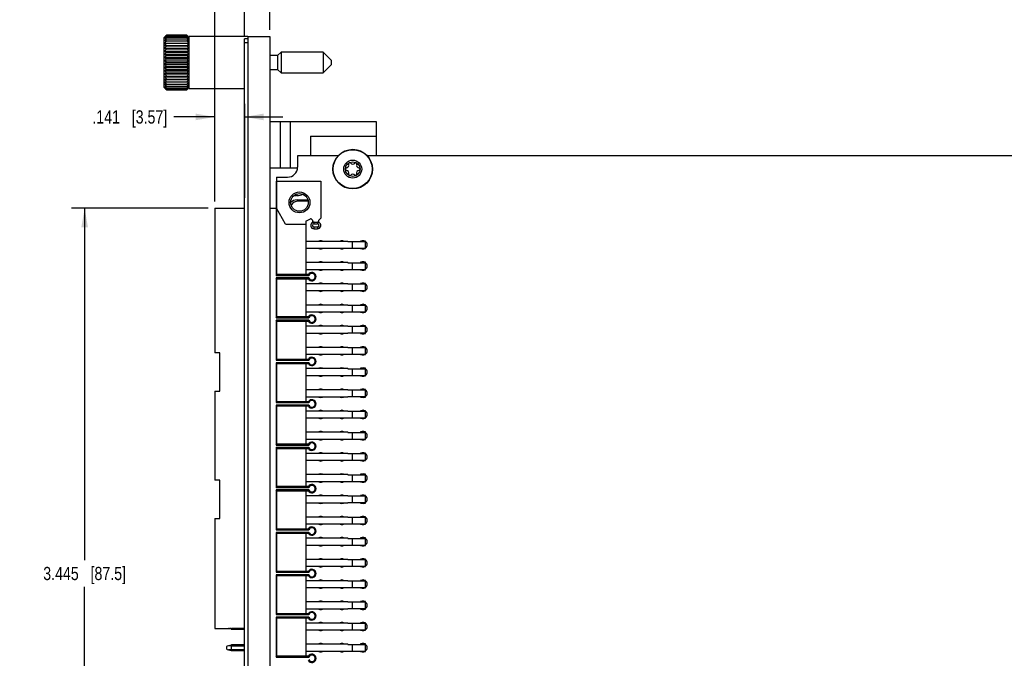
# Model space of a CAD drawing. Header units: inches. Extents: x 0 to 34, y 0 to 22.
# Tile 51 of 53: x 14.8 to 24, y 10.8 to 16.8. Entities that reach past the tile are written whole.
import ezdxf

# ---------------------------------------------------------------- set-up
doc = ezdxf.new("R2010")
doc.units = ezdxf.units.IN
doc.header["$LTSCALE"] = 1.87
doc.header["$MEASUREMENT"] = 0
doc.layers.get('0').update_dxf_attribs({"linetype": 'CONTINUOUS'})
doc.layers.add('DIMENSIONS', color=7, linetype='CONTINUOUS')
doc.styles.get("Standard").update_dxf_attribs({"font": 'txt', "width": 0.8})
doc.dimstyles.new('DIMSTYLE_2', dxfattribs={"dimtxt": 0.125, "dimasz": 0.18, "dimexe": 0.18, "dimexo": 0.0625, "dimgap": 0.09, "dimtad": 0, "dimtih": 1, "dimtoh": 1, "dimdec": 3, "dimlfac": 0.5, "dimzin": 4, "dimdsep": 46, "dimtxsty": 'STANDARD', "dimblk": '_FILLED', "dimblk1": '_FILLED', "dimblk2": '_FILLED', "dimcen": 0.09, "dimadec": 0, "dimazin": 0, "dimtp": 0.01, "dimtm": 0.01, "dimtfac": 1, "dimtdec": 3, "dimtofl": 0, "dimtmove": 0, "dimatfit": 3, "dimldrblk": '_FILLED', "dimfxl": 1, "dimtolj": 1, "dimtzin": 4, "dimarcsym": 0})

# ---------------------------------------------------------------- blocks, each defined once
blk = doc.blocks.new('_FILLED')
at = {"color": 0, "linetype": 'BYBLOCK'}
blk.add_solid([(0, 0), (-1, 0.174), (-1, -0.174)], dxfattribs=at)
blk = doc.blocks.new('*D28')
at = {"layer": 'DIMENSIONS', "color": 2, "linetype": 'CONTINUOUS'}
for p, q in [((16.5391, 15.0093), (15.2502, 15.0093)), ((15.3752, 15.0093), (15.3752, 11.6895)), ((15.3752, 8.1196), (15.3752, 11.4395)), ((16.5391, 8.1196), (15.2502, 8.1196))]:
    blk.add_line(p, q, dxfattribs=at)
at = {"layer": 'DIMENSIONS', "color": 2, "linetype": 'CONTINUOUS', "xscale": 0.18, "yscale": 0.18, "zscale": 0.18}
for p, rotation in [((15.3752, 15.0093), 90), ((15.3752, 8.1196), 270)]:
    blk.add_blockref('_FILLED', p, dxfattribs=dict(at, rotation=rotation))
at = {"layer": 'DIMENSIONS', "color": 2, "linetype": 'CONTINUOUS', "insert": (15.3752, 11.627), "char_height": 0.125, "width": 1.225, "attachment_point": 2, "line_spacing_factor": 0.9}
blk.add_mtext('3.445{\\Ftxt.shx;\\W1.000000;\\H0.125000; }[87.5]', dxfattribs=at)
blk = doc.blocks.new('*D30')
at = {"layer": 'DIMENSIONS', "color": 2, "linetype": 'CONTINUOUS'}
for p, q in [((16.6016, 15.0718), (16.6016, 15.9958)), ((16.8828, 15.9958), (16.8828, 15.1087)), ((16.6016, 15.8708), (16.2166, 15.8708)), ((16.8828, 15.8708), (17.2428, 15.8708))]:
    blk.add_line(p, q, dxfattribs=at)
at = {"layer": 'DIMENSIONS', "color": 2, "linetype": 'CONTINUOUS', "xscale": 0.18, "yscale": 0.18, "zscale": 0.18}
blk.add_blockref('_FILLED', (16.6016, 15.8708), dxfattribs=at)
at = {"layer": 'DIMENSIONS', "color": 2, "linetype": 'CONTINUOUS', "xscale": 0.18, "yscale": 0.18, "zscale": 0.18, "rotation": 180}
blk.add_blockref('_FILLED', (16.8828, 15.8708), dxfattribs=at)
at = {"layer": 'DIMENSIONS', "color": 2, "linetype": 'CONTINUOUS', "insert": (16.1541, 15.9333), "char_height": 0.125, "width": 1.125, "attachment_point": 3, "line_spacing_factor": 0.9}
blk.add_mtext('.141{\\Ftxt.shx;\\W1.000000;\\H0.125000; }[3.57]', dxfattribs=at)
blk = doc.blocks.new('*D31')
at = {"layer": 'DIMENSIONS', "color": 2, "linetype": 'CONTINUOUS'}
for p, q in [((16.8828, 16.631), (16.8828, 17.5045)), ((17.1228, 16.691), (17.1228, 17.5045)), ((16.8828, 17.3795), (16.5228, 17.3795)), ((17.1228, 17.3795), (17.4622, 17.3795))]:
    blk.add_line(p, q, dxfattribs=at)
at = {"layer": 'DIMENSIONS', "color": 2, "linetype": 'CONTINUOUS', "xscale": 0.18, "yscale": 0.18, "zscale": 0.18}
blk.add_blockref('_FILLED', (16.8828, 17.3795), dxfattribs=at)
at = {"layer": 'DIMENSIONS', "color": 2, "linetype": 'CONTINUOUS', "xscale": 0.18, "yscale": 0.18, "zscale": 0.18, "rotation": 180}
blk.add_blockref('_FILLED', (17.1228, 17.3795), dxfattribs=at)
at = {"layer": 'DIMENSIONS', "color": 2, "linetype": 'CONTINUOUS', "insert": (17.5247, 17.442), "char_height": 0.125, "width": 1.125, "attachment_point": 1, "line_spacing_factor": 0.9}
blk.add_mtext('.120{\\Ftxt.shx;\\W1.000000;\\H0.125000; }[3.05]', dxfattribs=at)
blk = doc.blocks.new('*D32')
at = {"layer": 'DIMENSIONS', "color": 2, "linetype": 'CONTINUOUS'}
for p, q in [((16.6016, 15.0718), (16.6016, 18.2545)), ((30.73, 13.4182), (30.73, 18.2545)), ((16.6016, 18.1295), (22.8908, 18.1295)), ((30.73, 18.1295), (24.4408, 18.1295))]:
    blk.add_line(p, q, dxfattribs=at)
at = {"layer": 'DIMENSIONS', "color": 2, "linetype": 'CONTINUOUS', "xscale": 0.18, "yscale": 0.18, "zscale": 0.18, "rotation": 180}
blk.add_blockref('_FILLED', (16.6016, 18.1295), dxfattribs=at)
at = {"layer": 'DIMENSIONS', "color": 2, "linetype": 'CONTINUOUS', "xscale": 0.18, "yscale": 0.18, "zscale": 0.18}
blk.add_blockref('_FILLED', (30.73, 18.1295), dxfattribs=at)
at = {"layer": 'DIMENSIONS', "color": 2, "linetype": 'CONTINUOUS', "insert": (23.6658, 18.192), "char_height": 0.125, "width": 1.425, "attachment_point": 2, "line_spacing_factor": 0.9}
blk.add_mtext('7.064{\\Ftxt.shx;\\W1.000000;\\H0.125000; }[179.43]', dxfattribs=at)

msp = doc.modelspace()

# ---------------------------------------------------------------- linework, layer by layer
at = {"color": 7, "linetype": 'CONTINUOUS'}
for p, q in [((16.1465, 16.6419), (16.1252, 16.6207)), ((16.1252, 16.1482), (16.1252, 16.6207)), ((16.3399, 16.6419), (16.1465, 16.6419)), ((16.1465, 16.6397), (16.3399, 16.6397)), ((16.1465, 16.6332), (16.3399, 16.6332)), ((16.1465, 16.6223), (16.3399, 16.6223)), ((16.3608, 16.6211), (16.3399, 16.6419)), ((16.3608, 16.1395), (16.3608, 16.6295)), ((16.9128, 16.6295), (16.3608, 16.6295)), ((16.9128, 16.6295), (16.9128, 6.4995)), ((16.9128, 16.6285), (17.1228, 16.6285)), ((17.1228, 16.6285), (17.1228, 6.5005)), ((16.1311, 16.5665), (16.3553, 16.5665)), ((16.1311, 16.5441), (16.3553, 16.5441)), ((16.1465, 16.6074), (16.3399, 16.6074)), ((16.1465, 16.5887), (16.3399, 16.5887)), ((16.1465, 16.5412), (16.3399, 16.5412)), ((16.8828, 6.5205), (16.8828, 16.6085)), ((16.9128, 16.6085), (16.8828, 16.6085)), ((16.9128, 16.5685), (16.8828, 16.5685)), ((16.1311, 16.519), (16.3553, 16.519)), ((16.1311, 16.4916), (16.3553, 16.4916)), ((16.1311, 16.4623), (16.3553, 16.4623)), ((16.1465, 16.5132), (16.3399, 16.5132)), ((16.1465, 16.483), (16.3399, 16.483)), ((16.1465, 16.4511), (16.3399, 16.4511)), ((17.1951, 16.4498), (17.1228, 16.4498)), ((17.2273, 16.4821), (17.1951, 16.4498)), ((17.1951, 16.4498), (17.1951, 16.3191)), ((17.2273, 16.4821), (17.2273, 16.2868)), ((17.625, 16.4821), (17.2273, 16.4821)), ((17.625, 16.4821), (17.625, 16.2868)), ((17.6998, 16.4073), (17.625, 16.4821)), ((16.1311, 16.4317), (16.3553, 16.4317)), ((16.1311, 16.4003), (16.3553, 16.4003)), ((16.1311, 16.3686), (16.3553, 16.3686)), ((16.1465, 16.4181), (16.3399, 16.4181)), ((16.1465, 16.3845), (16.3399, 16.3845)), ((16.1465, 16.3508), (16.3399, 16.3508)), ((17.625, 16.2868), (17.6998, 16.3616)), ((17.6998, 16.4073), (17.6998, 16.3616)), ((16.1311, 16.3372), (16.3553, 16.3372)), ((16.1311, 16.3066), (16.3553, 16.3066)), ((16.1311, 16.2773), (16.3553, 16.2773)), ((16.1311, 16.2499), (16.3553, 16.2499)), ((16.1465, 16.3178), (16.3399, 16.3178)), ((16.1465, 16.2859), (16.3399, 16.2859)), ((16.1465, 16.2557), (16.3399, 16.2557)), ((17.1228, 16.3191), (17.1951, 16.3191)), ((17.1951, 16.3191), (17.2273, 16.2868)), ((17.2273, 16.2868), (17.625, 16.2868)), ((16.1311, 16.2248), (16.3553, 16.2248)), ((16.1311, 16.2024), (16.3553, 16.2024)), ((16.1465, 16.2277), (16.3399, 16.2277)), ((16.1465, 16.1802), (16.3399, 16.1802)), ((16.1465, 16.1615), (16.3399, 16.1615)), ((16.1252, 16.1482), (16.1465, 16.127)), ((16.1465, 16.1466), (16.3399, 16.1466)), ((16.1465, 16.1357), (16.3399, 16.1357)), ((16.1465, 16.1292), (16.3399, 16.1292)), ((16.1465, 16.127), (16.3399, 16.127)), ((16.3399, 16.127), (16.3608, 16.1478)), ((16.3608, 16.1395), (16.8828, 16.1395)), ((17.1228, 15.8285), (18.1228, 15.8285)), ((17.2188, 15.8285), (17.2188, 15.3885)), ((17.3148, 15.3885), (17.3148, 15.8285)), ((18.1228, 15.8285), (18.1228, 15.5025)), ((17.5048, 15.6885), (17.5048, 15.5025)), ((17.5048, 15.6885), (18.1228, 15.6885)), ((17.3828, 15.5025), (17.3828, 15.3965)), ((17.7628, 15.5025), (17.3828, 15.5025)), ((29.7648, 15.5025), (18.0427, 15.5025)), ((17.3824, 15.3885), (17.1228, 15.3885)), ((17.1828, 15.3025), (17.1828, 15.0093)), ((17.1828, 15.3025), (17.2888, 15.3025)), ((17.1842, 15.0093), (17.1842, 15.2652)), ((17.1842, 15.2652), (17.6016, 15.2652)), ((17.6016, 15.2652), (17.6016, 14.9148)), ((17.3785, 15.0885), (17.3907, 15.0762)), ((17.3785, 15.0885), (17.4802, 15.0885)), ((17.4829, 15.0762), (17.3907, 15.0762)), ((16.6016, 15.0093), (16.6016, 13.6456)), ((16.6016, 15.0093), (16.8828, 15.0093)), ((17.1228, 15.0093), (17.1842, 15.0093)), ((17.1803, 15.0093), (17.1803, 14.3763)), ((17.2706, 14.8597), (17.1842, 15.0093)), ((17.1882, 14.3841), (17.1882, 15.0025)), ((17.2706, 14.8597), (17.4598, 14.8597)), ((17.4598, 14.8881), (17.5052, 14.9094)), ((17.4598, 14.8881), (17.4598, 14.3841)), ((17.5141, 14.9078), (17.5268, 14.8952)), ((17.5268, 14.8763), (17.5268, 14.8952)), ((17.5384, 14.8786), (17.5702, 14.8786)), ((17.5386, 14.8629), (17.5386, 14.8786)), ((17.5386, 14.8629), (17.5701, 14.8629)), ((17.5701, 14.8786), (17.5701, 14.8629)), ((17.5819, 14.8952), (17.6016, 14.9148)), ((17.5819, 14.8952), (17.5819, 14.8763)), ((17.5386, 14.8156), (17.5386, 14.8314)), ((17.5701, 14.8314), (17.5386, 14.8314)), ((17.5386, 14.8156), (17.5701, 14.8156)), ((17.5701, 14.8314), (17.5701, 14.8156)), ((17.4598, 14.6999), (17.8559, 14.6999)), ((17.8559, 14.6959), (17.8559, 14.6999)), ((17.8559, 14.6959), (18.0244, 14.6959)), ((17.8984, 14.6959), (17.8984, 14.633)), ((17.9772, 14.6999), (17.9772, 14.6959)), ((18.0244, 14.6999), (17.9772, 14.6999)), ((18.0244, 14.629), (18.0244, 14.6999)), ((17.8559, 14.629), (17.4598, 14.629)), ((17.8559, 14.629), (17.8559, 14.633)), ((17.8559, 14.633), (18.0244, 14.633)), ((17.9772, 14.633), (17.9772, 14.629)), ((17.9772, 14.629), (18.0244, 14.629)), ((17.4598, 14.4999), (17.8559, 14.4999)), ((17.8559, 14.4959), (17.8559, 14.4999)), ((17.8559, 14.4959), (18.0244, 14.4959)), ((17.8984, 14.4959), (17.8984, 14.433)), ((17.9772, 14.4999), (17.9772, 14.4959)), ((18.0244, 14.4999), (17.9772, 14.4999)), ((18.0244, 14.429), (18.0244, 14.4999)), ((17.8559, 14.429), (17.4598, 14.429)), ((17.8559, 14.429), (17.8559, 14.433)), ((17.8559, 14.433), (18.0244, 14.433)), ((17.9772, 14.433), (17.9772, 14.429)), ((17.9772, 14.429), (18.0244, 14.429)), ((17.1803, 14.3763), (17.1882, 14.3841)), ((17.1803, 14.3763), (17.4889, 14.3763)), ((17.1803, 14.3526), (17.1803, 13.9763)), ((17.1882, 14.3448), (17.1803, 14.3526)), ((17.4889, 14.3526), (17.1803, 14.3526)), ((17.484, 14.3841), (17.1882, 14.3841)), ((17.1882, 13.9841), (17.1882, 14.3448)), ((17.1882, 14.3448), (17.484, 14.3448)), ((17.4598, 14.3448), (17.4598, 13.9841)), ((17.4598, 14.2999), (17.8559, 14.2999)), ((17.484, 14.3841), (17.4889, 14.3763)), ((17.484, 14.3448), (17.4889, 14.3526)), ((17.8559, 14.2959), (17.8559, 14.2999)), ((17.9772, 14.2999), (17.9772, 14.2959)), ((18.0244, 14.2999), (17.9772, 14.2999)), ((18.0244, 14.229), (18.0244, 14.2999)), ((17.8559, 14.229), (17.4598, 14.229)), ((17.8559, 14.2959), (18.0244, 14.2959)), ((17.8559, 14.229), (17.8559, 14.233)), ((17.8559, 14.233), (18.0244, 14.233)), ((17.8984, 14.2959), (17.8984, 14.233)), ((17.9772, 14.233), (17.9772, 14.229)), ((17.9772, 14.229), (18.0244, 14.229)), ((17.4598, 14.0999), (17.8559, 14.0999)), ((17.8559, 14.029), (17.4598, 14.029)), ((17.8559, 14.0959), (17.8559, 14.0999)), ((17.8559, 14.0959), (18.0244, 14.0959)), ((17.8559, 14.029), (17.8559, 14.033)), ((17.8559, 14.033), (18.0244, 14.033)), ((17.8984, 14.0959), (17.8984, 14.033)), ((17.9772, 14.0999), (17.9772, 14.0959)), ((18.0244, 14.0999), (17.9772, 14.0999)), ((17.9772, 14.033), (17.9772, 14.029)), ((17.9772, 14.029), (18.0244, 14.029)), ((18.0244, 14.029), (18.0244, 14.0999)), ((17.1803, 13.9763), (17.1882, 13.9841)), ((17.1803, 13.9763), (17.4889, 13.9763)), ((17.1803, 13.9526), (17.1803, 13.5763)), ((17.1882, 13.9448), (17.1803, 13.9526)), ((17.4889, 13.9526), (17.1803, 13.9526)), ((17.484, 13.9841), (17.1882, 13.9841)), ((17.1882, 13.5841), (17.1882, 13.9448)), ((17.1882, 13.9448), (17.484, 13.9448)), ((17.4598, 13.9448), (17.4598, 13.5841)), ((17.484, 13.9841), (17.4889, 13.9763)), ((17.484, 13.9448), (17.4889, 13.9526)), ((17.4598, 13.8999), (17.8559, 13.8999)), ((17.8559, 13.8959), (17.8559, 13.8999)), ((17.8559, 13.8959), (18.0244, 13.8959)), ((17.8984, 13.8959), (17.8984, 13.833)), ((17.9772, 13.8999), (17.9772, 13.8959)), ((18.0244, 13.8999), (17.9772, 13.8999)), ((18.0244, 13.829), (18.0244, 13.8999)), ((17.8559, 13.829), (17.4598, 13.829)), ((17.8559, 13.829), (17.8559, 13.833)), ((17.8559, 13.833), (18.0244, 13.833)), ((17.9772, 13.833), (17.9772, 13.829)), ((17.9772, 13.829), (18.0244, 13.829)), ((17.4598, 13.6999), (17.8559, 13.6999)), ((17.8559, 13.6959), (17.8559, 13.6999)), ((17.8559, 13.6959), (18.0244, 13.6959)), ((17.8984, 13.6959), (17.8984, 13.633)), ((17.9772, 13.6999), (17.9772, 13.6959)), ((18.0244, 13.6999), (17.9772, 13.6999)), ((18.0244, 13.629), (18.0244, 13.6999)), ((16.6488, 13.6456), (16.6016, 13.6456)), ((16.6488, 13.2834), (16.6488, 13.6456)), ((17.1803, 13.5763), (17.1882, 13.5841)), ((17.1803, 13.5763), (17.4889, 13.5763)), ((17.484, 13.5841), (17.1882, 13.5841)), ((17.8559, 13.629), (17.4598, 13.629)), ((17.484, 13.5841), (17.4889, 13.5763)), ((17.8559, 13.629), (17.8559, 13.633)), ((17.8559, 13.633), (18.0244, 13.633)), ((17.9772, 13.633), (17.9772, 13.629)), ((17.9772, 13.629), (18.0244, 13.629)), ((17.1803, 13.5526), (17.1803, 13.1763)), ((17.1882, 13.5448), (17.1803, 13.5526)), ((17.4889, 13.5526), (17.1803, 13.5526)), ((17.1882, 13.1841), (17.1882, 13.5448)), ((17.1882, 13.5448), (17.484, 13.5448)), ((17.4598, 13.5448), (17.4598, 13.1841)), ((17.4598, 13.4999), (17.8559, 13.4999)), ((17.484, 13.5448), (17.4889, 13.5526)), ((17.8559, 13.4959), (17.8559, 13.4999)), ((17.8559, 13.4959), (18.0244, 13.4959)), ((17.8984, 13.4959), (17.8984, 13.433)), ((17.9772, 13.4999), (17.9772, 13.4959)), ((18.0244, 13.4999), (17.9772, 13.4999)), ((18.0244, 13.429), (18.0244, 13.4999)), ((17.8559, 13.429), (17.4598, 13.429)), ((17.8559, 13.429), (17.8559, 13.433)), ((17.8559, 13.433), (18.0244, 13.433)), ((17.9772, 13.433), (17.9772, 13.429)), ((17.9772, 13.429), (18.0244, 13.429)), ((16.6016, 13.2834), (16.6016, 12.4456)), ((16.6016, 13.2834), (16.6488, 13.2834)), ((17.4598, 13.2999), (17.8559, 13.2999)), ((17.8559, 13.2959), (17.8559, 13.2999)), ((17.8559, 13.2959), (18.0244, 13.2959)), ((17.8984, 13.2959), (17.8984, 13.233)), ((17.9772, 13.2999), (17.9772, 13.2959)), ((18.0244, 13.2999), (17.9772, 13.2999)), ((18.0244, 13.229), (18.0244, 13.2999)), ((17.1803, 13.1763), (17.1882, 13.1841)), ((17.484, 13.1841), (17.1882, 13.1841)), ((17.8559, 13.229), (17.4598, 13.229)), ((17.484, 13.1841), (17.4889, 13.1763)), ((17.8559, 13.229), (17.8559, 13.233)), ((17.8559, 13.233), (18.0244, 13.233)), ((17.9772, 13.233), (17.9772, 13.229)), ((17.9772, 13.229), (18.0244, 13.229)), ((17.1803, 13.1763), (17.4889, 13.1763)), ((17.1803, 13.1526), (17.1803, 12.7763)), ((17.1882, 13.1448), (17.1803, 13.1526)), ((17.4889, 13.1526), (17.1803, 13.1526)), ((17.1882, 12.7841), (17.1882, 13.1448)), ((17.1882, 13.1448), (17.484, 13.1448)), ((17.4598, 13.1448), (17.4598, 12.7841)), ((17.4598, 13.0999), (17.8559, 13.0999)), ((17.484, 13.1448), (17.4889, 13.1526)), ((17.8559, 13.0959), (17.8559, 13.0999)), ((17.8559, 13.0959), (18.0244, 13.0959)), ((17.8984, 13.0959), (17.8984, 13.033)), ((17.9772, 13.0999), (17.9772, 13.0959)), ((18.0244, 13.0999), (17.9772, 13.0999)), ((18.0244, 13.029), (18.0244, 13.0999)), ((17.8559, 13.029), (17.4598, 13.029)), ((17.8559, 13.029), (17.8559, 13.033)), ((17.8559, 13.033), (18.0244, 13.033)), ((17.9772, 13.033), (17.9772, 13.029)), ((17.9772, 13.029), (18.0244, 13.029)), ((17.4598, 12.8999), (17.8559, 12.8999)), ((17.8559, 12.829), (17.4598, 12.829)), ((17.8559, 12.8959), (17.8559, 12.8999)), ((17.8559, 12.8959), (18.0244, 12.8959)), ((17.8559, 12.829), (17.8559, 12.833)), ((17.8559, 12.833), (18.0244, 12.833)), ((17.8984, 12.8959), (17.8984, 12.833)), ((17.9772, 12.8999), (17.9772, 12.8959)), ((18.0244, 12.8999), (17.9772, 12.8999)), ((17.9772, 12.833), (17.9772, 12.829)), ((17.9772, 12.829), (18.0244, 12.829)), ((18.0244, 12.829), (18.0244, 12.8999)), ((17.1803, 12.7763), (17.1882, 12.7841)), ((17.1803, 12.7763), (17.4889, 12.7763)), ((17.1803, 12.7526), (17.1803, 12.3763)), ((17.1882, 12.7448), (17.1803, 12.7526)), ((17.4889, 12.7526), (17.1803, 12.7526)), ((17.484, 12.7841), (17.1882, 12.7841)), ((17.1882, 12.3841), (17.1882, 12.7448)), ((17.1882, 12.7448), (17.484, 12.7448)), ((17.4598, 12.7448), (17.4598, 12.3841)), ((17.484, 12.7841), (17.4889, 12.7763)), ((17.484, 12.7448), (17.4889, 12.7526)), ((17.4598, 12.6999), (17.8559, 12.6999)), ((17.8559, 12.629), (17.4598, 12.629)), ((17.8559, 12.6959), (17.8559, 12.6999)), ((17.8559, 12.6959), (18.0244, 12.6959)), ((17.8559, 12.629), (17.8559, 12.633)), ((17.8559, 12.633), (18.0244, 12.633)), ((17.8984, 12.6959), (17.8984, 12.633)), ((17.9772, 12.6999), (17.9772, 12.6959)), ((18.0244, 12.6999), (17.9772, 12.6999)), ((17.9772, 12.633), (17.9772, 12.629)), ((17.9772, 12.629), (18.0244, 12.629)), ((18.0244, 12.629), (18.0244, 12.6999)), ((16.6488, 12.4456), (16.6016, 12.4456)), ((16.6488, 12.0834), (16.6488, 12.4456)), ((17.4598, 12.4999), (17.8559, 12.4999)), ((17.8559, 12.4959), (17.8559, 12.4999)), ((17.8559, 12.4959), (18.0244, 12.4959)), ((17.8984, 12.4959), (17.8984, 12.433)), ((17.9772, 12.4999), (17.9772, 12.4959)), ((18.0244, 12.4999), (17.9772, 12.4999)), ((18.0244, 12.429), (18.0244, 12.4999)), ((17.1803, 12.3763), (17.1882, 12.3841)), ((17.1803, 12.3763), (17.4889, 12.3763)), ((17.1803, 12.3526), (17.1803, 11.9763)), ((17.1882, 12.3448), (17.1803, 12.3526)), ((17.4889, 12.3526), (17.1803, 12.3526)), ((17.484, 12.3841), (17.1882, 12.3841)), ((17.8559, 12.429), (17.4598, 12.429)), ((17.484, 12.3841), (17.4889, 12.3763)), ((17.484, 12.3448), (17.4889, 12.3526)), ((17.8559, 12.429), (17.8559, 12.433)), ((17.8559, 12.433), (18.0244, 12.433)), ((17.9772, 12.433), (17.9772, 12.429)), ((17.9772, 12.429), (18.0244, 12.429)), ((17.1882, 11.9841), (17.1882, 12.3448)), ((17.1882, 12.3448), (17.484, 12.3448)), ((17.4598, 12.3448), (17.4598, 11.9841)), ((17.4598, 12.2999), (17.8559, 12.2999)), ((17.8559, 12.2959), (17.8559, 12.2999)), ((17.8559, 12.2959), (18.0244, 12.2959)), ((17.8984, 12.2959), (17.8984, 12.233)), ((17.9772, 12.2999), (17.9772, 12.2959)), ((18.0244, 12.2999), (17.9772, 12.2999)), ((18.0244, 12.229), (18.0244, 12.2999)), ((17.8559, 12.229), (17.4598, 12.229)), ((17.8559, 12.229), (17.8559, 12.233)), ((17.8559, 12.233), (18.0244, 12.233)), ((17.9772, 12.233), (17.9772, 12.229)), ((17.9772, 12.229), (18.0244, 12.229)), ((16.6016, 12.0834), (16.6016, 11.0456)), ((16.6016, 12.0834), (16.6488, 12.0834)), ((17.4598, 12.0999), (17.8559, 12.0999)), ((17.8559, 12.0959), (17.8559, 12.0999)), ((17.8559, 12.0959), (18.0244, 12.0959)), ((17.8984, 12.0959), (17.8984, 12.033)), ((17.9772, 12.0999), (17.9772, 12.0959)), ((18.0244, 12.0999), (17.9772, 12.0999)), ((18.0244, 12.029), (18.0244, 12.0999)), ((17.1803, 11.9763), (17.1882, 11.9841)), ((17.484, 11.9841), (17.1882, 11.9841)), ((17.8559, 12.029), (17.4598, 12.029)), ((17.484, 11.9841), (17.4889, 11.9763)), ((17.8559, 12.029), (17.8559, 12.033)), ((17.8559, 12.033), (18.0244, 12.033)), ((17.9772, 12.033), (17.9772, 12.029)), ((17.9772, 12.029), (18.0244, 12.029)), ((17.1803, 11.9763), (17.4889, 11.9763)), ((17.1803, 11.9526), (17.1803, 11.5763)), ((17.1882, 11.9448), (17.1803, 11.9526)), ((17.4889, 11.9526), (17.1803, 11.9526)), ((17.1882, 11.5841), (17.1882, 11.9448)), ((17.1882, 11.9448), (17.484, 11.9448)), ((17.4598, 11.9448), (17.4598, 11.5841)), ((17.4598, 11.8999), (17.8559, 11.8999)), ((17.484, 11.9448), (17.4889, 11.9526)), ((17.8559, 11.8959), (17.8559, 11.8999)), ((17.8559, 11.8959), (18.0244, 11.8959)), ((17.8984, 11.8959), (17.8984, 11.833)), ((17.9772, 11.8999), (17.9772, 11.8959)), ((18.0244, 11.8999), (17.9772, 11.8999)), ((18.0244, 11.829), (18.0244, 11.8999)), ((17.8559, 11.829), (17.4598, 11.829)), ((17.8559, 11.829), (17.8559, 11.833)), ((17.8559, 11.833), (18.0244, 11.833)), ((17.9772, 11.833), (17.9772, 11.829)), ((17.9772, 11.829), (18.0244, 11.829)), ((17.4598, 11.6999), (17.8559, 11.6999)), ((17.8559, 11.6959), (17.8559, 11.6999)), ((17.9772, 11.6999), (17.9772, 11.6959)), ((18.0244, 11.6999), (17.9772, 11.6999)), ((18.0244, 11.629), (18.0244, 11.6999)), ((17.8559, 11.629), (17.4598, 11.629)), ((17.8559, 11.6959), (18.0244, 11.6959)), ((17.8559, 11.629), (17.8559, 11.633)), ((17.8559, 11.633), (18.0244, 11.633)), ((17.8984, 11.6959), (17.8984, 11.633)), ((17.9772, 11.633), (17.9772, 11.629)), ((17.9772, 11.629), (18.0244, 11.629)), ((17.1803, 11.5763), (17.1882, 11.5841)), ((17.1803, 11.5763), (17.4889, 11.5763)), ((17.1803, 11.5526), (17.1803, 11.1763)), ((17.1882, 11.5448), (17.1803, 11.5526)), ((17.4889, 11.5526), (17.1803, 11.5526)), ((17.484, 11.5841), (17.1882, 11.5841)), ((17.1882, 11.1841), (17.1882, 11.5448)), ((17.1882, 11.5448), (17.484, 11.5448)), ((17.4598, 11.5448), (17.4598, 11.1841)), ((17.484, 11.5841), (17.4889, 11.5763)), ((17.484, 11.5448), (17.4889, 11.5526)), ((17.4598, 11.4999), (17.8559, 11.4999)), ((17.8559, 11.429), (17.4598, 11.429)), ((17.8559, 11.4959), (17.8559, 11.4999)), ((17.8559, 11.4959), (18.0244, 11.4959)), ((17.8559, 11.429), (17.8559, 11.433)), ((17.8559, 11.433), (18.0244, 11.433)), ((17.8984, 11.4959), (17.8984, 11.433)), ((17.9772, 11.4999), (17.9772, 11.4959)), ((18.0244, 11.4999), (17.9772, 11.4999)), ((17.9772, 11.433), (17.9772, 11.429)), ((17.9772, 11.429), (18.0244, 11.429)), ((18.0244, 11.429), (18.0244, 11.4999)), ((17.4598, 11.2999), (17.8559, 11.2999)), ((17.8559, 11.2959), (17.8559, 11.2999)), ((17.8559, 11.2959), (18.0244, 11.2959)), ((17.8984, 11.2959), (17.8984, 11.233)), ((17.9772, 11.2999), (17.9772, 11.2959)), ((18.0244, 11.2999), (17.9772, 11.2999)), ((18.0244, 11.229), (18.0244, 11.2999)), ((17.1803, 11.1763), (17.1882, 11.1841)), ((17.1803, 11.1763), (17.4889, 11.1763)), ((17.1803, 11.1526), (17.1803, 10.7763)), ((17.1882, 11.1448), (17.1803, 11.1526)), ((17.4889, 11.1526), (17.1803, 11.1526)), ((17.484, 11.1841), (17.1882, 11.1841)), ((17.1882, 10.7841), (17.1882, 11.1448)), ((17.1882, 11.1448), (17.484, 11.1448)), ((17.8559, 11.229), (17.4598, 11.229)), ((17.4598, 11.1448), (17.4598, 10.7841)), ((17.484, 11.1841), (17.4889, 11.1763)), ((17.484, 11.1448), (17.4889, 11.1526)), ((17.8559, 11.229), (17.8559, 11.233)), ((17.8559, 11.233), (18.0244, 11.233)), ((17.9772, 11.233), (17.9772, 11.229)), ((17.9772, 11.229), (18.0244, 11.229)), ((17.4598, 11.0999), (17.8559, 11.0999)), ((17.8559, 11.0959), (17.8559, 11.0999)), ((17.8559, 11.0959), (18.0244, 11.0959)), ((17.8984, 11.0959), (17.8984, 11.033)), ((17.9772, 11.0999), (17.9772, 11.0959)), ((18.0244, 11.0999), (17.9772, 11.0999)), ((18.0244, 11.029), (18.0244, 11.0999)), ((16.6016, 11.0456), (16.8828, 11.0456)), ((16.7575, 11.0389), (16.7326, 11.0456)), ((16.7596, 11.0455), (16.7575, 11.0389)), ((16.8828, 11.0454), (16.7606, 11.0454)), ((16.7606, 11.0385), (16.7606, 11.0454)), ((16.7606, 11.0385), (16.8828, 11.0385)), ((17.8559, 11.029), (17.4598, 11.029)), ((17.8559, 11.029), (17.8559, 11.033)), ((17.8559, 11.033), (18.0244, 11.033)), ((17.9772, 11.033), (17.9772, 11.029)), ((17.9772, 11.029), (18.0244, 11.029)), ((16.7118, 10.8687), (16.7118, 10.8602)), ((16.7575, 10.89), (16.7206, 10.8801)), ((16.7596, 10.8834), (16.7545, 10.8819)), ((16.7596, 10.8834), (16.7575, 10.89)), ((16.8828, 10.8904), (16.7606, 10.8904)), ((16.7606, 10.8835), (16.7606, 10.8904)), ((16.7606, 10.8835), (16.8828, 10.8835)), ((17.4598, 10.8999), (17.8559, 10.8999)), ((17.8559, 10.8959), (17.8559, 10.8999)), ((17.8559, 10.8959), (18.0244, 10.8959)), ((17.8984, 10.8959), (17.8984, 10.833)), ((17.9772, 10.8999), (17.9772, 10.8959)), ((18.0244, 10.8999), (17.9772, 10.8999)), ((18.0244, 10.829), (18.0244, 10.8999)), ((16.7206, 10.8488), (16.7575, 10.8389)), ((16.7545, 10.847), (16.7596, 10.8455)), ((16.7596, 10.8455), (16.7575, 10.8389)), ((16.8828, 10.8454), (16.7606, 10.8454)), ((16.7606, 10.8385), (16.7606, 10.8454)), ((16.7606, 10.8385), (16.8828, 10.8385)), ((17.1803, 10.7763), (17.1882, 10.7841)), ((17.1803, 10.7763), (17.4889, 10.7763)), ((17.484, 10.7841), (17.1882, 10.7841)), ((17.8559, 10.829), (17.4598, 10.829)), ((17.484, 10.7841), (17.4889, 10.7763)), ((17.8559, 10.829), (17.8559, 10.833)), ((17.8559, 10.833), (18.0244, 10.833)), ((17.9772, 10.833), (17.9772, 10.829)), ((17.9772, 10.829), (18.0244, 10.829))]:
    msp.add_line(p, q, dxfattribs=at)
for centre, radius in [((17.9028, 15.3785), 0.187), ((17.9028, 15.3785), 0.1835), ((17.9028, 15.3785), 0.0848), ((17.9028, 15.3785), 0.0689), ((17.4008, 15.0645), 0.0984), ((17.4008, 15.0645), 0.083)]:
    msp.add_circle(centre, radius, dxfattribs=at)
for centre, radius, start, end in [((16.6035, 16.1846), 0.6466, 134.97741, 136.93013), ((16.6651, 16.1771), 0.695, 138.26824, 140.20261), ((16.5317, 16.1915), 0.5911, 130.6772, 132.66537), ((16.7225, 16.1625), 0.7439, 140.74796, 142.65179), ((16.4752, 16.1674), 0.5701, 125.21497, 127.1223), ((16.7718, 16.1434), 0.7877, 142.55102, 144.42383), ((16.4267, 16.1036), 0.5896, 118.37493, 120.0809), ((15.8885, 16.1899), 0.6389, 43.0607, 45.03697), ((15.8274, 16.1823), 0.687, 39.78866, 41.74541), ((15.9547, 16.1915), 0.5911, 47.33463, 49.3228), ((15.7704, 16.1676), 0.7357, 37.33988, 39.26506), ((16.0112, 16.1674), 0.5701, 52.8777, 54.78503), ((15.7215, 16.1484), 0.7792, 35.56817, 37.46149), ((16.0598, 16.1036), 0.5896, 59.9191, 61.62507), ((16.8097, 16.1216), 0.8221, 143.77481, 145.62242), ((16.3894, 15.9423), 0.7081, 110.06494, 111.39023), ((16.366, 15.3967), 1.212, 100.4359, 101.17315), ((16.8335, 16.0984), 0.844, 144.48439, 146.31587), ((16.8416, 16.0747), 0.8515, 144.71689, 146.54286), ((16.366, 17.7332), 1.212, 258.82685, 259.5641), ((16.8335, 16.0509), 0.844, 144.48439, 146.31587), ((15.6839, 16.1266), 0.8134, 34.36981, 36.23733), ((16.097, 15.9423), 0.7081, 68.60977, 69.93506), ((16.1204, 15.3967), 1.212, 78.82685, 79.5641), ((15.6603, 16.1035), 0.8351, 33.67649, 35.52754), ((15.6523, 16.0797), 0.8426, 33.44955, 35.29496), ((16.1204, 17.7332), 1.212, 280.4359, 281.17315), ((15.6603, 16.0559), 0.8351, 33.67649, 35.52754), ((16.3894, 17.1784), 0.7081, 248.60977, 249.93506), ((16.8097, 16.0274), 0.8221, 143.77481, 145.62242), ((16.4267, 17.0017), 0.5896, 239.9191, 241.62507), ((16.7718, 16.004), 0.7877, 142.55103, 144.42383), ((16.4752, 16.9168), 0.5701, 232.8777, 234.78504), ((16.7225, 15.9804), 0.7439, 140.74796, 142.65179), ((16.097, 17.1784), 0.7081, 290.06494, 291.39023), ((15.6839, 16.0324), 0.8134, 34.36981, 36.23733), ((16.0598, 17.0017), 0.5896, 298.37493, 300.0809), ((15.7215, 16.0091), 0.7792, 35.56817, 37.46148), ((16.0112, 16.9168), 0.5701, 305.21496, 307.1223), ((15.7704, 15.9855), 0.7357, 37.33989, 39.26505), ((16.5317, 16.8663), 0.5911, 227.33463, 229.3228), ((16.6651, 15.9555), 0.695, 138.26825, 140.20261), ((16.5979, 16.8365), 0.6389, 223.0607, 225.03697), ((16.6035, 15.9271), 0.6466, 134.9774, 136.93013), ((16.6591, 16.8083), 0.687, 219.78867, 221.74541), ((16.5317, 15.9026), 0.5911, 130.6772, 132.66537), ((15.9547, 16.8663), 0.5911, 310.6772, 312.66537), ((15.8274, 15.9606), 0.687, 39.78867, 41.74541), ((15.8829, 16.8418), 0.6466, 314.9774, 316.93013), ((15.8885, 15.9324), 0.6389, 43.0607, 45.03697), ((15.8213, 16.8134), 0.695, 318.26825, 320.20261), ((15.9547, 15.9026), 0.5911, 47.33463, 49.3228), ((16.716, 16.7834), 0.7357, 217.33989, 219.26506), ((16.4752, 15.8521), 0.5701, 125.21496, 127.1223), ((16.765, 16.7598), 0.7792, 215.56817, 217.46148), ((16.4267, 15.7672), 0.5896, 118.37493, 120.0809), ((16.8025, 16.7365), 0.8134, 214.36981, 216.23733), ((16.3894, 15.5905), 0.7081, 110.06494, 111.39023), ((16.8261, 16.713), 0.8351, 213.67649, 215.52754), ((15.7639, 16.7885), 0.7439, 320.74796, 322.65179), ((16.0112, 15.8521), 0.5701, 52.8777, 54.78504), ((15.7146, 16.7649), 0.7877, 322.55103, 324.42383), ((16.0598, 15.7672), 0.5896, 59.9191, 61.62507), ((15.6767, 16.7416), 0.8221, 323.77481, 325.62242), ((16.097, 15.5905), 0.7081, 68.60977, 69.93506), ((15.653, 16.718), 0.844, 324.48439, 326.31587), ((16.366, 15.0357), 1.212, 100.4359, 101.17315), ((16.8341, 16.6892), 0.8426, 213.44955, 215.29496), ((16.8261, 16.6655), 0.8351, 213.67649, 215.52754), ((16.366, 17.3722), 1.212, 258.82685, 259.5641), ((16.8025, 16.6423), 0.8134, 214.36981, 216.23734), ((16.765, 16.6205), 0.7792, 215.56817, 217.46149), ((16.3894, 16.8266), 0.7081, 248.60977, 249.93506), ((16.1204, 15.0357), 1.212, 78.82685, 79.5641), ((15.6448, 16.6942), 0.8515, 324.71689, 326.54286), ((15.653, 16.6705), 0.844, 324.48439, 326.31587), ((16.1204, 17.3722), 1.212, 280.4359, 281.17315), ((15.6767, 16.6473), 0.8221, 323.77481, 325.62242), ((15.7146, 16.6256), 0.7877, 322.55102, 324.42383), ((16.097, 16.8266), 0.7081, 290.06494, 291.39023), ((16.716, 16.6014), 0.7357, 217.33988, 219.26506), ((16.4267, 16.6653), 0.5896, 239.9191, 241.62507), ((16.6591, 16.5866), 0.687, 219.78867, 221.74542), ((16.4752, 16.6015), 0.5701, 232.8777, 234.78503), ((16.5979, 16.579), 0.6389, 223.0607, 225.03697), ((16.5317, 16.5774), 0.5911, 227.33463, 229.3228), ((15.7639, 16.6064), 0.7439, 320.74796, 322.65179), ((16.0598, 16.6653), 0.5896, 298.37493, 300.0809), ((15.8213, 16.5918), 0.695, 318.26824, 320.20261), ((16.0112, 16.6015), 0.5701, 305.21497, 307.1223), ((15.8829, 16.5843), 0.6466, 314.97741, 316.93013), ((15.9547, 16.5774), 0.5911, 310.6772, 312.66537), ((17.8418, 15.4136), 0.0236, 276.8699, 23.1301), ((17.8744, 15.4276), 0.0118, 36.8699, 203.1301), ((17.9028, 15.4488), 0.0236, 216.8699, 323.1301), ((17.9311, 15.4276), 0.0118, 336.8699, 143.1301), ((17.9637, 15.4136), 0.0236, 156.8699, 263.1301), ((17.2888, 15.3965), 0.094, 270, 360), ((17.8461, 15.3785), 0.0118, 96.8699, 263.1301), ((17.8418, 15.3433), 0.0236, 336.8699, 83.1301), ((17.8744, 15.3294), 0.0118, 156.8699, 323.1301), ((17.9028, 15.3081), 0.0236, 36.8699, 143.1301), ((17.9311, 15.3294), 0.0118, 216.8699, 23.1301), ((17.9637, 15.3433), 0.0236, 96.8699, 203.1301), ((17.9595, 15.3785), 0.0118, 276.8699, 83.1301), ((17.3788, 15.2545), 0.126, 270, 295.61542), ((17.3788, 15.0045), 0.124, 90, 107.3794), ((17.5086, 14.9022), 0.00787, 45, 115.11483), ((17.5386, 14.8471), 0.0315, 112.02431, 270), ((17.5386, 14.8471), 0.0157, 90, 270), ((17.5701, 14.8471), 0.0315, 270, 67.97569), ((17.5701, 14.8471), 0.0157, 270, 90), ((17.6008, 14.6645), 0.039, 65.39987, 114.60013), ((17.8008, 14.6645), 0.039, 65.39987, 114.60013), ((18.0008, 14.6645), 0.039, 65.39987, 114.60013), ((18.0008, 14.6645), 0.039, 307.30681, 52.69319), ((17.6008, 14.6645), 0.039, 245.39987, 294.60013), ((17.8008, 14.6645), 0.039, 245.39987, 294.60013), ((18.0008, 14.6645), 0.039, 245.39987, 294.60013), ((17.6008, 14.4645), 0.039, 65.39987, 114.60013), ((17.8008, 14.4645), 0.039, 65.39987, 114.60013), ((18.0008, 14.4645), 0.039, 65.39987, 114.60013), ((18.0008, 14.4645), 0.039, 307.30681, 52.69319), ((17.5181, 14.3645), 0.0394, 210, 150), ((17.5181, 14.3645), 0.0315, 202.02431, 157.97569), ((17.6008, 14.4645), 0.039, 245.39987, 294.60013), ((17.8008, 14.4645), 0.039, 245.39987, 294.60013), ((18.0008, 14.4645), 0.039, 245.39987, 294.60013), ((17.6008, 14.2645), 0.039, 65.39987, 114.60013), ((17.8008, 14.2645), 0.039, 65.39987, 114.60013), ((18.0008, 14.2645), 0.039, 65.39987, 114.60013), ((17.6008, 14.2645), 0.039, 245.39987, 294.60013), ((17.8008, 14.2645), 0.039, 245.39987, 294.60013), ((18.0008, 14.2645), 0.039, 245.39987, 294.60013), ((18.0008, 14.2645), 0.039, 307.30681, 52.69319), ((17.6008, 14.0645), 0.039, 65.39987, 114.60013), ((17.6008, 14.0645), 0.039, 245.39987, 294.60013), ((17.8008, 14.0645), 0.039, 65.39987, 114.60013), ((17.8008, 14.0645), 0.039, 245.39987, 294.60013), ((18.0008, 14.0645), 0.039, 65.39987, 114.60013), ((18.0008, 14.0645), 0.039, 245.39987, 294.60013), ((18.0008, 14.0645), 0.039, 307.30681, 52.69319), ((17.5181, 13.9645), 0.0394, 210, 150), ((17.5181, 13.9645), 0.0315, 202.02431, 157.97569), ((17.6008, 13.8645), 0.039, 65.39987, 114.60013), ((17.8008, 13.8645), 0.039, 65.39987, 114.60013), ((18.0008, 13.8645), 0.039, 65.39987, 114.60013), ((18.0008, 13.8645), 0.039, 307.30681, 52.69319), ((17.6008, 13.8645), 0.039, 245.39987, 294.60013), ((17.8008, 13.8645), 0.039, 245.39987, 294.60013), ((18.0008, 13.8645), 0.039, 245.39987, 294.60013), ((17.6008, 13.6645), 0.039, 65.39987, 114.60013), ((17.8008, 13.6645), 0.039, 65.39987, 114.60013), ((18.0008, 13.6645), 0.039, 65.39987, 114.60013), ((18.0008, 13.6645), 0.039, 307.30681, 52.69319), ((17.5181, 13.5645), 0.0394, 210, 150), ((17.5181, 13.5645), 0.0315, 202.02431, 157.97569), ((17.6008, 13.6645), 0.039, 245.39987, 294.60013), ((17.8008, 13.6645), 0.039, 245.39987, 294.60013), ((18.0008, 13.6645), 0.039, 245.39987, 294.60013), ((17.6008, 13.4645), 0.039, 65.39987, 114.60013), ((17.8008, 13.4645), 0.039, 65.39987, 114.60013), ((18.0008, 13.4645), 0.039, 65.39987, 114.60013), ((18.0008, 13.4645), 0.039, 307.30681, 52.69319), ((17.6008, 13.4645), 0.039, 245.39987, 294.60013), ((17.8008, 13.4645), 0.039, 245.39987, 294.60013), ((18.0008, 13.4645), 0.039, 245.39987, 294.60013), ((17.6008, 13.2645), 0.039, 65.39987, 114.60013), ((17.8008, 13.2645), 0.039, 65.39987, 114.60013), ((18.0008, 13.2645), 0.039, 65.39987, 114.60013), ((18.0008, 13.2645), 0.039, 307.30681, 52.69319), ((17.5181, 13.1645), 0.0394, 210, 150), ((17.5181, 13.1645), 0.0315, 202.02431, 157.97569), ((17.6008, 13.2645), 0.039, 245.39987, 294.60013), ((17.8008, 13.2645), 0.039, 245.39987, 294.60013), ((18.0008, 13.2645), 0.039, 245.39987, 294.60013), ((17.6008, 13.0645), 0.039, 65.39987, 114.60013), ((17.8008, 13.0645), 0.039, 65.39987, 114.60013), ((18.0008, 13.0645), 0.039, 65.39987, 114.60013), ((18.0008, 13.0645), 0.039, 307.30681, 52.69319), ((17.6008, 13.0645), 0.039, 245.39987, 294.60013), ((17.8008, 13.0645), 0.039, 245.39987, 294.60013), ((18.0008, 13.0645), 0.039, 245.39987, 294.60013), ((17.6008, 12.8645), 0.039, 65.39987, 114.60013), ((17.6008, 12.8645), 0.039, 245.39987, 294.60013), ((17.8008, 12.8645), 0.039, 65.39987, 114.60013), ((17.8008, 12.8645), 0.039, 245.39987, 294.60013), ((18.0008, 12.8645), 0.039, 65.39987, 114.60013), ((18.0008, 12.8645), 0.039, 245.39987, 294.60013), ((18.0008, 12.8645), 0.039, 307.30681, 52.69319), ((17.5181, 12.7645), 0.0394, 210, 150), ((17.5181, 12.7645), 0.0315, 202.02431, 157.97569), ((17.6008, 12.6645), 0.039, 65.39987, 114.60013), ((17.6008, 12.6645), 0.039, 245.39987, 294.60013), ((17.8008, 12.6645), 0.039, 65.39987, 114.60013), ((17.8008, 12.6645), 0.039, 245.39987, 294.60013), ((18.0008, 12.6645), 0.039, 65.39987, 114.60013), ((18.0008, 12.6645), 0.039, 245.39987, 294.60013), ((18.0008, 12.6645), 0.039, 307.30681, 52.69319), ((17.6008, 12.4645), 0.039, 65.39987, 114.60013), ((17.8008, 12.4645), 0.039, 65.39987, 114.60013), ((18.0008, 12.4645), 0.039, 65.39987, 114.60013), ((18.0008, 12.4645), 0.039, 307.30681, 52.69319), ((17.5181, 12.3645), 0.0394, 210, 150), ((17.5181, 12.3645), 0.0315, 202.02431, 157.97569), ((17.6008, 12.4645), 0.039, 245.39987, 294.60013), ((17.8008, 12.4645), 0.039, 245.39987, 294.60013), ((18.0008, 12.4645), 0.039, 245.39987, 294.60013), ((17.6008, 12.2645), 0.039, 65.39987, 114.60013), ((17.8008, 12.2645), 0.039, 65.39987, 114.60013), ((18.0008, 12.2645), 0.039, 65.39987, 114.60013), ((18.0008, 12.2645), 0.039, 307.30681, 52.69319), ((17.6008, 12.2645), 0.039, 245.39987, 294.60013), ((17.8008, 12.2645), 0.039, 245.39987, 294.60013), ((18.0008, 12.2645), 0.039, 245.39987, 294.60013), ((17.6008, 12.0645), 0.039, 65.39987, 114.60013), ((17.8008, 12.0645), 0.039, 65.39987, 114.60013), ((18.0008, 12.0645), 0.039, 65.39987, 114.60013), ((18.0008, 12.0645), 0.039, 307.30681, 52.69319), ((17.5181, 11.9645), 0.0394, 210, 150), ((17.5181, 11.9645), 0.0315, 202.02431, 157.97569), ((17.6008, 12.0645), 0.039, 245.39987, 294.60013), ((17.8008, 12.0645), 0.039, 245.39987, 294.60013), ((18.0008, 12.0645), 0.039, 245.39987, 294.60013), ((17.6008, 11.8645), 0.039, 65.39987, 114.60013), ((17.8008, 11.8645), 0.039, 65.39987, 114.60013), ((18.0008, 11.8645), 0.039, 65.39987, 114.60013), ((18.0008, 11.8645), 0.039, 307.30681, 52.69319), ((17.6008, 11.8645), 0.039, 245.39987, 294.60013), ((17.8008, 11.8645), 0.039, 245.39987, 294.60013), ((18.0008, 11.8645), 0.039, 245.39987, 294.60013), ((17.6008, 11.6645), 0.039, 65.39987, 114.60013), ((17.8008, 11.6645), 0.039, 65.39987, 114.60013), ((18.0008, 11.6645), 0.039, 65.39987, 114.60013), ((17.6008, 11.6645), 0.039, 245.39987, 294.60013), ((17.8008, 11.6645), 0.039, 245.39987, 294.60013), ((18.0008, 11.6645), 0.039, 245.39987, 294.60013), ((18.0008, 11.6645), 0.039, 307.30681, 52.69319), ((17.5181, 11.5645), 0.0394, 210, 150), ((17.5181, 11.5645), 0.0315, 202.02431, 157.97569), ((17.6008, 11.4645), 0.039, 65.39987, 114.60013), ((17.6008, 11.4645), 0.039, 245.39987, 294.60013), ((17.8008, 11.4645), 0.039, 65.39987, 114.60013), ((17.8008, 11.4645), 0.039, 245.39987, 294.60013), ((18.0008, 11.4645), 0.039, 65.39987, 114.60013), ((18.0008, 11.4645), 0.039, 245.39987, 294.60013), ((18.0008, 11.4645), 0.039, 307.30681, 52.69319), ((17.6008, 11.2645), 0.039, 65.39987, 114.60013), ((17.8008, 11.2645), 0.039, 65.39987, 114.60013), ((18.0008, 11.2645), 0.039, 65.39987, 114.60013), ((18.0008, 11.2645), 0.039, 307.30681, 52.69319), ((17.5181, 11.1645), 0.0394, 210, 150), ((17.5181, 11.1645), 0.0315, 202.02431, 157.97569), ((17.6008, 11.2645), 0.039, 245.39987, 294.60013), ((17.8008, 11.2645), 0.039, 245.39987, 294.60013), ((18.0008, 11.2645), 0.039, 245.39987, 294.60013), ((17.6008, 11.0645), 0.039, 65.39987, 114.60013), ((17.8008, 11.0645), 0.039, 65.39987, 114.60013), ((18.0008, 11.0645), 0.039, 65.39987, 114.60013), ((18.0008, 11.0645), 0.039, 307.30681, 52.69319), ((16.7606, 11.0503), 0.0118, 255, 270), ((16.7606, 11.0491), 0.00374, 254.20073, 270.0195), ((17.6008, 11.0645), 0.039, 245.39987, 294.60013), ((17.8008, 11.0645), 0.039, 245.39987, 294.60013), ((18.0008, 11.0645), 0.039, 245.39987, 294.60013), ((16.7236, 10.8687), 0.0118, 105, 180), ((16.7606, 10.8786), 0.0118, 90, 105), ((16.7606, 10.8798), 0.00374, 89.9805, 105.79927), ((17.6008, 10.8645), 0.039, 65.39987, 114.60013), ((17.8008, 10.8645), 0.039, 65.39987, 114.60013), ((18.0008, 10.8645), 0.039, 65.39987, 114.60013), ((18.0008, 10.8645), 0.039, 307.30681, 52.69319), ((16.7236, 10.8602), 0.0118, 180, 255), ((16.7606, 10.8503), 0.0118, 255, 270), ((16.7606, 10.8491), 0.00374, 254.20073, 270.0195), ((17.5181, 10.7645), 0.0394, 210, 150), ((17.5181, 10.7645), 0.0315, 202.02431, 157.97569), ((17.6008, 10.8645), 0.039, 245.39987, 294.60013), ((17.8008, 10.8645), 0.039, 245.39987, 294.60013), ((18.0008, 10.8645), 0.039, 245.39987, 294.60013)]:
    msp.add_arc(centre, radius, start, end, dxfattribs=at)
for centre, end_param in [((17.3791, 15.0041), 0.024023), ((17.3913, 14.9919), 0.185695)]:
    msp.add_ellipse(centre, major_axis=(-0.0598, 0.0598), ratio=0.992433, start_param=-0.7816, end_param=end_param, dxfattribs=at)
for points, knots in [([(17.5384, 14.8786), (17.5379, 14.8786), (17.5372, 14.8786), (17.5362, 14.8786), (17.5352, 14.8785), (17.534, 14.8783), (17.5325, 14.8781), (17.531, 14.8777), (17.5296, 14.8773), (17.5282, 14.8769), (17.5272, 14.8765), (17.5268, 14.8763)], [0, 0, 0, 0, 0.124997, 0.187501, 0.250001, 0.375005, 0.500009, 0.625001, 0.749999, 0.875008, 1, 1, 1, 1]), ([(17.5819, 14.8763), (17.5814, 14.8765), (17.5805, 14.8769), (17.5791, 14.8773), (17.5776, 14.8777), (17.5762, 14.8781), (17.5747, 14.8783), (17.5735, 14.8785), (17.5725, 14.8786), (17.5715, 14.8786), (17.5707, 14.8786), (17.5702, 14.8786)], [0, 0, 0, 0, 0.124992, 0.250001, 0.374999, 0.499991, 0.624995, 0.749999, 0.812499, 0.875003, 1, 1, 1, 1]), ([(16.7532, 11.0456), (16.753, 11.0454), (16.7526, 11.0452), (16.752, 11.0449), (16.7514, 11.0447), (16.7508, 11.0445), (16.7501, 11.0444), (16.7493, 11.0442), (16.7482, 11.0441), (16.7469, 11.044), (16.7456, 11.0439), (16.7443, 11.0439), (16.7425, 11.044), (16.7404, 11.0442), (16.7378, 11.0445), (16.7352, 11.045), (16.7335, 11.0453), (16.7327, 11.0455)], [0, 0, 0, 0, 0.031762, 0.063412, 0.094983, 0.126493, 0.157957, 0.189383, 0.252138, 0.314799, 0.377381, 0.439893, 0.502341, 0.62705, 0.75155, 0.875859, 1, 1, 1, 1]), ([(16.7314, 10.883), (16.7324, 10.8833), (16.7343, 10.8838), (16.7368, 10.8842), (16.7387, 10.8845), (16.7402, 10.8847), (16.7417, 10.8849), (16.7432, 10.885), (16.7447, 10.885), (16.7462, 10.885), (16.7478, 10.8849), (16.749, 10.8847), (16.75, 10.8846), (16.7507, 10.8844), (16.7515, 10.8842), (16.7522, 10.8839), (16.7529, 10.8836), (16.7534, 10.8832), (16.7538, 10.8829), (16.7541, 10.8826), (16.7543, 10.8823), (16.7544, 10.8821), (16.7545, 10.8819)], [0, 0, 0, 0, 0.123844, 0.247873, 0.309971, 0.372127, 0.434344, 0.496625, 0.558976, 0.621401, 0.683912, 0.746523, 0.777881, 0.809281, 0.840733, 0.872255, 0.903875, 0.935639, 0.951616, 0.967664, 0.983792, 1, 1, 1, 1]), ([(16.7545, 10.8819), (16.755, 10.8805), (16.756, 10.8777), (16.7569, 10.8741), (16.7574, 10.8712), (16.7577, 10.8689), (16.7579, 10.8667), (16.7579, 10.8652), (16.7579, 10.8644)], [0, 0, 0, 0, 0.249391, 0.499245, 0.624351, 0.749525, 0.874752, 1, 1, 1, 1]), ([(16.7579, 10.8644), (16.7579, 10.8637), (16.7579, 10.8622), (16.7577, 10.86), (16.7574, 10.8577), (16.7569, 10.8548), (16.756, 10.8512), (16.755, 10.8484), (16.7545, 10.847)], [0, 0, 0, 0, 0.125248, 0.250475, 0.375649, 0.500754, 0.750609, 1, 1, 1, 1]), ([(16.7545, 10.847), (16.7544, 10.8469), (16.7543, 10.8466), (16.7541, 10.8463), (16.7538, 10.846), (16.7534, 10.8457), (16.7529, 10.8453), (16.7522, 10.845), (16.7515, 10.8447), (16.7507, 10.8445), (16.75, 10.8443), (16.749, 10.8442), (16.7478, 10.844), (16.7462, 10.8439), (16.7447, 10.8439), (16.7432, 10.844), (16.7417, 10.8441), (16.7402, 10.8442), (16.7387, 10.8444), (16.7368, 10.8447), (16.7343, 10.8451), (16.7324, 10.8456), (16.7314, 10.8459)], [0, 0, 0, 0, 0.016208, 0.032336, 0.048384, 0.064361, 0.096125, 0.127745, 0.159267, 0.190719, 0.222119, 0.253477, 0.316088, 0.378599, 0.441024, 0.503375, 0.565656, 0.627873, 0.690029, 0.752127, 0.876156, 1, 1, 1, 1])]:
    msp.add_open_spline(points, degree=3, knots=knots, dxfattribs=at)

# ---------------------------------------------------------------- dimensions: what is measured, and where the dimension line sits
at = {"layer": 'DIMENSIONS', "color": 2, "linetype": 'CONTINUOUS'}
for base, p1, p2, picture, middle in [((30.73, 18.1295), (16.6016, 15.0718), (30.73, 13.4182), '*D32', (23.5158, 18.1295)), ((17.1228, 17.3795), (16.8828, 16.631), (17.1228, 16.691), '*D31', (18.0872, 17.3795)), ((16.8828, 15.8708), (16.6016, 15.0718), (16.8828, 15.1087), '*D30', (15.3416, 15.8708))]:
    dim = msp.add_linear_dim(base=base, p1=p1, p2=p2, dimstyle='DIMSTYLE_2', dxfattribs=at)
    dim.commit()
    dim.dimension.update_dxf_attribs({"geometry": picture, "text_midpoint": middle, "dimtype": 160})
dim = msp.add_linear_dim(base=(15.3752, 15.0093), p1=(16.5391, 8.1196), p2=(16.5391, 15.0093), angle=90, dimstyle='DIMSTYLE_2', dxfattribs=at)
dim.commit()
dim.dimension.update_dxf_attribs({"geometry": '*D28', "text_midpoint": (15.2252, 11.5645), "dimtype": 160})

doc.saveas('drawing.dxf')
